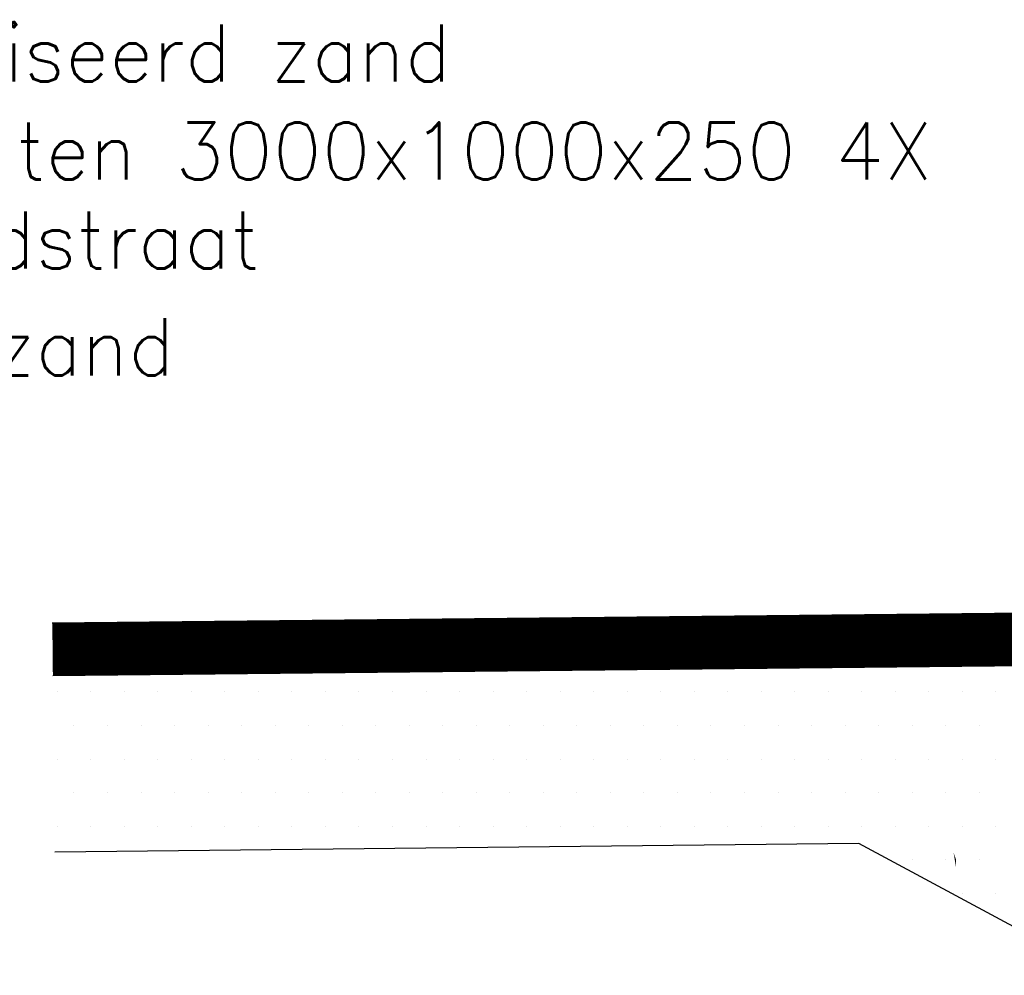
# Model space of a CAD drawing. Extents: x 0 to 118900, y 0 to 84100.
# Tile 3 of 40: x 2843 to 5640, y 24056 to 26769. Entities that reach past the tile are written whole.
import ezdxf

# ---------------------------------------------------------------- set-up
doc = ezdxf.new("R2010")
doc.units = 0
doc.header["$LTSCALE"] = 60
doc.header["$MEASUREMENT"] = 0
doc.layers.get('0').update_dxf_attribs({"linetype": 'CONTINUOUS'})
for name, color, linetype in [('ARCERING', 4, 'CONTINUOUS'), ('LAAG18', 3, 'CONTINUOUS'), ('LAAG35', 7, 'CONTINUOUS'), ('TXT18', 3, 'CONTINUOUS')]:
    doc.layers.add(name, color=color, linetype=linetype)
doc.styles.get("Standard").update_dxf_attribs({"font": 'simplex'})

# ---------------------------------------------------------------- blocks, each defined once
blk = doc.blocks.new('*X38')
at = {"color": 0}
for p, q in [((34528.125, 24860.25), (34528.125, 24860.25)), ((34623.375, 24860.25), (34623.375, 24860.25)), ((34718.625, 24860.25), (34718.625, 24860.25)), ((34813.875, 24860.25), (34813.875, 24860.25)), ((34909.125, 24860.25), (34909.125, 24860.25)), ((35004.375, 24860.25), (35004.375, 24860.25)), ((35099.625, 24860.25), (35099.625, 24860.25)), ((35194.875, 24860.25), (35194.875, 24860.25)), ((35290.125, 24860.25), (35290.125, 24860.25)), ((35385.375, 24860.25), (35385.375, 24860.25)), ((35480.625, 24860.25), (35480.625, 24860.25)), ((35575.875, 24860.25), (35575.875, 24860.25)), ((35671.125, 24860.25), (35671.125, 24860.25)), ((35766.375, 24860.25), (35766.375, 24860.25)), ((35861.625, 24860.25), (35861.625, 24860.25)), ((35956.875, 24860.25), (35956.875, 24860.25)), ((36052.125, 24860.25), (36052.125, 24860.25)), ((36147.375, 24860.25), (36147.375, 24860.25)), ((36242.625, 24860.25), (36242.625, 24860.25)), ((36337.875, 24860.25), (36337.875, 24860.25)), ((36433.125, 24860.25), (36433.125, 24860.25)), ((36528.375, 24860.25), (36528.375, 24860.25)), ((36623.625, 24860.25), (36623.625, 24860.25)), ((36718.875, 24860.25), (36718.875, 24860.25)), ((36814.125, 24860.25), (36814.125, 24860.25)), ((36909.375, 24860.25), (36909.375, 24860.25)), ((37004.625, 24860.25), (37004.625, 24860.25)), ((37099.875, 24860.25), (37099.875, 24860.25)), ((37195.125, 24860.25), (37195.125, 24860.25)), ((34575.75, 24765), (34575.75, 24765)), ((34671, 24765), (34671, 24765)), ((34766.25, 24765), (34766.25, 24765)), ((34861.5, 24765), (34861.5, 24765)), ((34956.75, 24765), (34956.75, 24765)), ((35052, 24765), (35052, 24765)), ((35147.25, 24765), (35147.25, 24765)), ((35242.5, 24765), (35242.5, 24765)), ((35337.75, 24765), (35337.75, 24765)), ((35433, 24765), (35433, 24765)), ((35528.25, 24765), (35528.25, 24765)), ((35623.5, 24765), (35623.5, 24765)), ((35718.75, 24765), (35718.75, 24765)), ((35814, 24765), (35814, 24765)), ((35909.25, 24765), (35909.25, 24765)), ((36004.5, 24765), (36004.5, 24765)), ((36099.75, 24765), (36099.75, 24765)), ((36195, 24765), (36195, 24765)), ((36290.25, 24765), (36290.25, 24765)), ((36385.5, 24765), (36385.5, 24765)), ((36480.75, 24765), (36480.75, 24765)), ((36576, 24765), (36576, 24765)), ((36671.25, 24765), (36671.25, 24765)), ((36766.5, 24765), (36766.5, 24765)), ((36861.75, 24765), (36861.75, 24765)), ((36957, 24765), (36957, 24765)), ((37052.25, 24765), (37052.25, 24765)), ((37147.5, 24765), (37147.5, 24765)), ((34528.125, 24669.75), (34528.125, 24669.75)), ((34623.375, 24669.75), (34623.375, 24669.75)), ((34718.625, 24669.75), (34718.625, 24669.75)), ((34813.875, 24669.75), (34813.875, 24669.75)), ((34909.125, 24669.75), (34909.125, 24669.75)), ((35004.375, 24669.75), (35004.375, 24669.75)), ((35099.625, 24669.75), (35099.625, 24669.75)), ((35194.875, 24669.75), (35194.875, 24669.75)), ((35290.125, 24669.75), (35290.125, 24669.75)), ((35385.375, 24669.75), (35385.375, 24669.75)), ((35480.625, 24669.75), (35480.625, 24669.75)), ((35575.875, 24669.75), (35575.875, 24669.75)), ((35671.125, 24669.75), (35671.125, 24669.75)), ((35766.375, 24669.75), (35766.375, 24669.75)), ((35861.625, 24669.75), (35861.625, 24669.75)), ((35956.875, 24669.75), (35956.875, 24669.75)), ((36052.125, 24669.75), (36052.125, 24669.75)), ((36147.375, 24669.75), (36147.375, 24669.75)), ((36242.625, 24669.75), (36242.625, 24669.75)), ((36337.875, 24669.75), (36337.875, 24669.75)), ((36433.125, 24669.75), (36433.125, 24669.75)), ((36528.375, 24669.75), (36528.375, 24669.75)), ((36623.625, 24669.75), (36623.625, 24669.75)), ((36718.875, 24669.75), (36718.875, 24669.75)), ((36814.125, 24669.75), (36814.125, 24669.75)), ((36909.375, 24669.75), (36909.375, 24669.75)), ((37004.625, 24669.75), (37004.625, 24669.75)), ((37099.875, 24669.75), (37099.875, 24669.75)), ((37195.125, 24669.75), (37195.125, 24669.75)), ((34575.75, 24574.5), (34575.75, 24574.5)), ((34671, 24574.5), (34671, 24574.5)), ((34766.25, 24574.5), (34766.25, 24574.5)), ((34861.5, 24574.5), (34861.5, 24574.5)), ((34956.75, 24574.5), (34956.75, 24574.5)), ((35052, 24574.5), (35052, 24574.5)), ((35147.25, 24574.5), (35147.25, 24574.5)), ((35242.5, 24574.5), (35242.5, 24574.5)), ((35337.75, 24574.5), (35337.75, 24574.5)), ((35433, 24574.5), (35433, 24574.5)), ((35528.25, 24574.5), (35528.25, 24574.5)), ((35623.5, 24574.5), (35623.5, 24574.5)), ((35718.75, 24574.5), (35718.75, 24574.5)), ((35814, 24574.5), (35814, 24574.5)), ((35909.25, 24574.5), (35909.25, 24574.5)), ((36004.5, 24574.5), (36004.5, 24574.5)), ((36099.75, 24574.5), (36099.75, 24574.5)), ((36195, 24574.5), (36195, 24574.5)), ((36290.25, 24574.5), (36290.25, 24574.5)), ((36385.5, 24574.5), (36385.5, 24574.5)), ((36480.75, 24574.5), (36480.75, 24574.5)), ((36576, 24574.5), (36576, 24574.5)), ((36671.25, 24574.5), (36671.25, 24574.5)), ((36766.5, 24574.5), (36766.5, 24574.5)), ((36861.75, 24574.5), (36861.75, 24574.5)), ((36957, 24574.5), (36957, 24574.5)), ((37052.25, 24574.5), (37052.25, 24574.5)), ((37147.5, 24574.5), (37147.5, 24574.5)), ((34528.125, 24479.25), (34528.125, 24479.25)), ((34623.375, 24479.25), (34623.375, 24479.25)), ((34718.625, 24479.25), (34718.625, 24479.25)), ((34813.875, 24479.25), (34813.875, 24479.25)), ((34909.125, 24479.25), (34909.125, 24479.25)), ((35004.375, 24479.25), (35004.375, 24479.25)), ((35099.625, 24479.25), (35099.625, 24479.25)), ((35194.875, 24479.25), (35194.875, 24479.25)), ((35290.125, 24479.25), (35290.125, 24479.25)), ((35385.375, 24479.25), (35385.375, 24479.25)), ((35480.625, 24479.25), (35480.625, 24479.25)), ((35575.875, 24479.25), (35575.875, 24479.25)), ((35671.125, 24479.25), (35671.125, 24479.25)), ((35766.375, 24479.25), (35766.375, 24479.25)), ((35861.625, 24479.25), (35861.625, 24479.25)), ((35956.875, 24479.25), (35956.875, 24479.25)), ((36052.125, 24479.25), (36052.125, 24479.25)), ((36147.375, 24479.25), (36147.375, 24479.25)), ((36242.625, 24479.25), (36242.625, 24479.25)), ((36337.875, 24479.25), (36337.875, 24479.25)), ((36433.125, 24479.25), (36433.125, 24479.25)), ((36528.375, 24479.25), (36528.375, 24479.25)), ((36623.625, 24479.25), (36623.625, 24479.25)), ((36718.875, 24479.25), (36718.875, 24479.25)), ((36814.125, 24479.25), (36814.125, 24479.25)), ((36909.375, 24479.25), (36909.375, 24479.25)), ((37004.625, 24479.25), (37004.625, 24479.25)), ((37099.875, 24479.25), (37099.875, 24479.25)), ((37195.125, 24479.25), (37195.125, 24479.25)), ((34575.75, 24384), (34575.75, 24384)), ((34671, 24384), (34671, 24384)), ((34766.25, 24384), (34766.25, 24384)), ((34528.125, 24288.75), (34528.125, 24288.75)), ((34623.375, 24288.75), (34623.375, 24288.75))]:
    blk.add_line(p, q, dxfattribs=at)

msp = doc.modelspace()

# ---------------------------------------------------------------- linework, layer by layer
at = {"layer": 'LAAG18'}
for p, q in [((5226.5, 24429.4), (2942, 24405.6)), ((5922.1, 24055.6), (5226.5, 24429.4))]:
    msp.add_line(p, q, dxfattribs=at)
at = {"layer": 'LAAG35'}
for p, q in [((8922.1, 25117.9), (2935.2, 25055.6)), ((8923.7, 24967.9), (2936.7, 24905.6))]:
    msp.add_line(p, q, dxfattribs=at)
at = {"layer": 'LAAG35', "const_width": 150}
msp.add_lwpolyline([(8922.9, 25042.9), (2936, 24980.6)], dxfattribs=at)
at = {"layer": 'TXT18'}
for points in [[(7157.4, 24440.4, 0, 81, 0), (7114.5, 24679.5, 0, 0, 0), (6747.7, 26675.1, 0, 0, 0), (4476.1, 26675.1, 0, 0, 0)], [(5502.6, 24384.8, 0, 81, 0), (5459.7, 24624, 0, 0, 0), (5263.6, 25818.9, 0, 0, 0), (3517.2, 25818.9, 0, 0, 0)]]:
    msp.add_lwpolyline(points, format="xyseb", dxfattribs=at)

# ---------------------------------------------------------------- block references
at = {"layer": 'ARCERING', "xscale": -1}
msp.add_blockref('*X38', (40144.3, 0), dxfattribs=at)

# ---------------------------------------------------------------- texts
at = {"layer": 'TXT18'}
for s, p in [('gestabiliseerd zand', (1965, 26593.5)), ('stootplaten 3000x1000x250 4X', (1965, 26315.8)), ('per laadstraat', (1976.9, 26062.5)), ('ophoogzand', (1977.6, 25759.4))]:
    msp.add_text(s, height=162, dxfattribs=at).set_placement(p)

doc.saveas('drawing.dxf')
